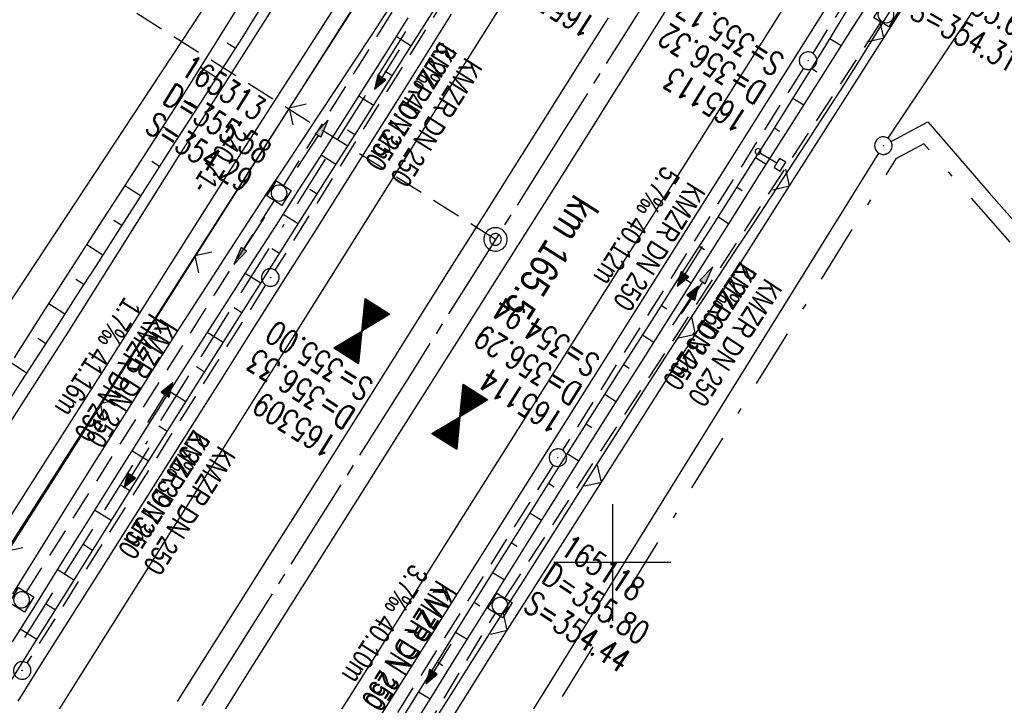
# Model space of a CAD drawing. Extents: x 509601 to 510326, y 459976 to 460916.
# Tile 23 of 39: x 509849 to 509934, y 460288 to 460346. Entities that reach past the tile are written whole.
import ezdxf

# ---------------------------------------------------------------- set-up
doc = ezdxf.new("R2010")
doc.units = 0
doc.header["$LTSCALE"] = 10
doc.header["$MEASUREMENT"] = 0
for name, pattern in [('ACAD_ISO16W100', [73, 15, -6.5, 15, -6.5, 15, -7, 1, -7]), ('ACHSE', [5.5, 4, -0.5, 0.5, -0.5]), ('AUSGEZOGEN', [0]), ('LT00', [0]), ('LT08', [0.42, 0.2, -0.1, 0.02, -0.1]), ('LT17', [0.15, 0.1, -0.05]), ('STRICHLINIE2', [0.375, 0.25, -0.125])]:
    doc.linetypes.add(name, pattern=pattern)
doc.layers.get('0').update_dxf_attribs({"linetype": 'LT00'})
for name, color, linetype in [('--EK_FBR', 1, 'LT00'), ('--EK_Halt-Pfeil', 4, 'LT00'), ('--EK_Haltung', 7, 'STRICHLINIE2'), ('--EK_Haltung-Text', 140, 'LT00'), ('--EK_Schacht-Text', 5, 'LT00'), ('--EK_ST-93-1', 30, 'LT17'), ('--EL_DFK_AB_L', 21, 'LT00'), ('--EL_DFK_AB_P', 7, 'LT00'), ('--EL_Halt-Pfeil', 4, 'LT00'), ('--EL_Haltung', 182, 'STRICHLINIE2'), ('--EL_Haltung-Text', 182, 'LT00'), ('-AX-093', 35, 'ACHSE'), ('-HTP-20O', 11, 'LT00'), ('-HTP-20W', 11, 'LT00'), ('-ST-93-1', 250, 'LT00'), ('-ST-93-5', 250, 'LT00'), ('ABSTAND', 8, 'LT00'), ('BAB-KABEL', 220, 'ACAD_ISO16W100'), ('DFK_AB_L', 21, 'LT00'), ('DFK_AB_P', 7, 'LT00'), ('DFK_KATASTER', 250, 'LT00'), ('GEMEINDEGRENZE', 3, 'LT08'), ('PFEIL', 140, 'AUSGEZOGEN'), ('V109_AFBR_BAB', 250, 'LT00'), ('V109_BOESCH', 250, 'LT00'), ('V109_BOSCHUNG', 250, 'LT00'), ('V109_GRABEN', 250, 'LT00'), ('V109_KA_MULD', 182, 'LT00'), ('V109_KA_PRUF', 182, 'LT00'), ('V109_LD_MARK', 250, 'LT00'), ('V109_RASTER', 250, 'LT00'), ('V109_SCHILD_K', 1, 'LT00'), ('V109_ZAUN', 40, 'LT00')]:
    doc.layers.add(name, color=color, linetype=linetype)
doc.styles.add('Arial Fett', font='txt', dxfattribs={"width": 0.8})
doc.styles.add('Haltungsbeschriftung', font='ARIAL.TTF', dxfattribs={"width": 0.75})
doc.styles.add('schachtbeschriftung', font='romans.shx', dxfattribs={"width": 0.75, "height": 2})
doc.styles.get("Standard").update_dxf_attribs({"font": 'ARIAL.TTF'})

# ---------------------------------------------------------------- blocks, each defined once
blk = doc.blocks.new('SYMB0003')
at = {"color": 0, "linetype": 'ByBlock'}
for p, q in [((-0.015712, 0), (0.010166, 0.012015)), ((0, -0.021257), (-0.015712, 0)), ((0.010166, 0.012015), (0, -0.021257))]:
    blk.add_line(p, q, dxfattribs=at)
for points in [[(-0.031395, 0.499013), (-0.093691, 0.491144), (-0.154509, 0.475528), (-0.21289, 0.452414), (-0.267913, 0.422164), (-0.318712, 0.385257), (-0.364484, 0.342274), (-0.404509, 0.293893), (-0.438154, 0.240877), (-0.464888, 0.184062), (-0.484292, 0.124345), (-0.496058, 0.062667), (-0.5, 0)], [(-0.5, 0), (-0.496058, -0.062667), (-0.484292, -0.124345), (-0.464888, -0.184062), (-0.438154, -0.240877), (-0.404509, -0.293893), (-0.364485, -0.342274), (-0.318712, -0.385257), (-0.267914, -0.422164), (-0.21289, -0.452414), (-0.154509, -0.475529), (-0.093691, -0.491144), (-0.031395, -0.499014), (0.031395, -0.499014)], [(0.5, 0), (0.496057, 0.062667), (0.484292, 0.124345), (0.464888, 0.184062), (0.438153, 0.240877), (0.404509, 0.293893), (0.364484, 0.342274), (0.318712, 0.385257), (0.267913, 0.422164), (0.21289, 0.452414), (0.154509, 0.475528), (0.093691, 0.491144), (0.031395, 0.499013), (-0.031395, 0.499013)], [(0.031395, -0.499014), (0.093691, -0.491144), (0.154509, -0.475529), (0.21289, -0.452414), (0.267914, -0.422164), (0.318712, -0.385257), (0.364485, -0.342274), (0.404509, -0.293893), (0.438154, -0.240877), (0.464889, -0.184062), (0.484292, -0.124345), (0.496058, -0.062667), (0.5, 0)]]:
    blk.add_lwpolyline(points, dxfattribs=at)
blk = doc.blocks.new('Pfreil3')
at = {"layer": 'PFEIL'}
blk.add_hatch(color=256, dxfattribs=at).paths.add_polyline_path([(-1.549, 0.273), (-1.549, -0.273), (0, 0)])
for p, q in [((-1.549, 0), (-4.831, 0)), ((-1.549, -0.273), (-1.549, 0.273)), ((-1.549, 0.273), (0, 0)), ((0, 0), (-1.549, -0.273))]:
    blk.add_line(p, q, dxfattribs=at)
blk = doc.blocks.new('SYMB1210')
at = {"color": 0, "linetype": 'ByBlock'}
blk.add_line((0.018815, -0.179014), (0.055623, -0.17119), dxfattribs=at)
for points in [[(-0.2, -0.2), (-0.2, 0.2), (0.2, 0.2), (0.2, -0.2), (-0.2, -0.2)], [(0.018815, 0.179014), (-0.018815, 0.179014), (-0.055623, 0.17119), (-0.09, 0.155885), (-0.120444, 0.133766), (-0.145623, 0.105801), (-0.164438, 0.073213), (-0.176067, 0.037424), (-0.18, 0)], [(-0.18, 0), (-0.176067, -0.037424), (-0.164438, -0.073213), (-0.145623, -0.105801), (-0.120444, -0.133766), (-0.09, -0.155885), (-0.055623, -0.17119), (-0.018815, -0.179014), (0.018815, -0.179014)], [(0.18, 0), (0.176067, 0.037424), (0.164438, 0.073213), (0.145623, 0.105801), (0.120444, 0.133766), (0.09, 0.155885), (0.055623, 0.17119), (0.018815, 0.179014)], [(0.055623, -0.17119), (0.09, -0.155885), (0.120444, -0.133766), (0.145623, -0.105801), (0.164438, -0.073213), (0.176067, -0.037424), (0.18, 0)]]:
    blk.add_lwpolyline(points, dxfattribs=at)
blk = doc.blocks.new('SYMB1263')
at = {"color": 0, "linetype": 'ByBlock'}
for p, q in [((0.014231, 0.098982), (-0.014231, 0.098982)), ((-0.014231, -0.098982), (0.014232, -0.098982))]:
    blk.add_line(p, q, dxfattribs=at)
for points in [[(0, 0.1), (0, 0.75), (0.18, 0.75), (0.18, 1), (-0.18, 1), (-0.18, 0.75), (0, 0.75)], [(-0.014231, 0.098982), (-0.041542, 0.090963), (-0.065486, 0.075575), (-0.084125, 0.054064), (-0.095949, 0.028173), (-0.1, 0)], [(-0.1, 0), (-0.095949, -0.028173), (-0.084125, -0.054064), (-0.065486, -0.075575), (-0.041541, -0.090963), (-0.014231, -0.098982)], [(0.1, 0), (0.095949, 0.028173), (0.084125, 0.054064), (0.065486, 0.075575), (0.041541, 0.090963), (0.014231, 0.098982)], [(0.014232, -0.098982), (0.041542, -0.090963), (0.065486, -0.075575), (0.084125, -0.054064), (0.095949, -0.028173), (0.1, 0)]]:
    blk.add_lwpolyline(points, dxfattribs=at)
blk = doc.blocks.new('SYMB0024')
at = {"color": 0, "linetype": 'ByBlock'}
for p, q in [((-0.5, 0.5), (0, 0)), ((0, 0), (0.5, 0.5))]:
    blk.add_line(p, q, dxfattribs=at)
blk = doc.blocks.new('SYMB0070')
at = {"color": 0, "linetype": 'ByBlock'}
for p, q in [((-0.5, 0), (0.2, 0)), ((0.5, 0), (0.2, 0.1)), ((0.2, 0.1), (0.2, 0)), ((0.468, 0), (0.21, 0.086)), ((0.21, 0.086), (0.21, -0.086)), ((0.21, -0.086), (0.468, 0)), ((0.22, -0.072), (0.437, 0)), ((0.23, -0.058), (0.405, 0)), ((0.24, -0.045), (0.374, 0)), ((0.342, 0), (0.25, 0.031)), ((0.25, 0.031), (0.25, -0.031)), ((0.25, -0.031), (0.342, 0)), ((0.26, -0.017), (0.31, 0)), ((0.27, -0.003), (0.279, 0))]:
    blk.add_line(p, q, dxfattribs=at)
for points in [[(0.2, 0), (0.2, -0.1), (0.5, 0)], [(0.437, 0), (0.22, 0.072), (0.22, -0.072)], [(0.405, 0), (0.23, 0.058), (0.23, -0.058)], [(0.374, 0), (0.24, 0.045), (0.24, -0.045)], [(0.31, 0), (0.26, 0.017), (0.26, -0.017)], [(0.279, 0), (0.27, 0.003), (0.27, -0.003)]]:
    blk.add_lwpolyline(points, dxfattribs=at)
blk = doc.blocks.new('SYMB2')
at = {"color": 0, "linetype": 'ByBlock', "flags": 128}
for points in [[(-0.031395, 0.499013), (-0.093691, 0.491144), (-0.154509, 0.475528), (-0.21289, 0.452414), (-0.267913, 0.422164), (-0.318712, 0.385257), (-0.364484, 0.342274), (-0.404509, 0.293893), (-0.438154, 0.240877), (-0.464888, 0.184062), (-0.484292, 0.124345), (-0.496058, 0.062667), (-0.5, 0)], [(0.5, 0), (0.496057, 0.062667), (0.484292, 0.124345), (0.464888, 0.184062), (0.438153, 0.240877), (0.404509, 0.293893), (0.364484, 0.342274), (0.318712, 0.385257), (0.267913, 0.422164), (0.21289, 0.452414), (0.154509, 0.475528), (0.093691, 0.491144), (0.031395, 0.499013), (-0.031395, 0.499013)], [(-0.5, 0), (-0.496058, -0.062667), (-0.484292, -0.124345), (-0.464888, -0.184062), (-0.438154, -0.240877), (-0.404509, -0.293893), (-0.364485, -0.342274), (-0.318712, -0.385257), (-0.267914, -0.422164), (-0.21289, -0.452414), (-0.154509, -0.475529), (-0.093691, -0.491144), (-0.031395, -0.499014), (0.031395, -0.499014)], [(0.031395, -0.499014), (0.093691, -0.491144), (0.154509, -0.475529), (0.21289, -0.452414), (0.267914, -0.422164), (0.318712, -0.385257), (0.364485, -0.342274), (0.404509, -0.293893), (0.438154, -0.240877), (0.464889, -0.184062), (0.484292, -0.124345), (0.496058, -0.062667), (0.5, 0)]]:
    blk.add_lwpolyline(points, dxfattribs=at)
blk = doc.blocks.new('SYMB72')
at = {"color": 0, "linetype": 'ByBlock'}
for p, q in [((-0.5, -0.25), (-0.5, 0.25)), ((-0.5, 0.25), (0, 0)), ((-0.5, -0.25), (-0.5, 0.25)), ((-0.48, -0.24), (-0.48, 0.24)), ((-0.46, -0.23), (-0.46, 0.23)), ((-0.44, -0.22), (-0.44, 0.22)), ((-0.42, -0.21), (-0.42, 0.21)), ((-0.4, -0.2), (-0.4, 0.2)), ((-0.38, -0.19), (-0.38, 0.19)), ((-0.36, -0.18), (-0.36, 0.18)), ((-0.34, -0.17), (-0.34, 0.17)), ((0.34, -0.17), (0.34, 0.17)), ((0.36, -0.18), (0.36, 0.18)), ((0.38, -0.19), (0.38, 0.19)), ((0.4, -0.2), (0.4, 0.2)), ((0.42, -0.21), (0.42, 0.21)), ((0.44, -0.22), (0.44, 0.22)), ((0.46, -0.23), (0.46, 0.23)), ((0.48, -0.24), (0.48, 0.24)), ((0.5, -0.25), (0.5, 0.25)), ((0, 0), (-0.5, -0.25)), ((-0.32, -0.16), (-0.32, 0.16)), ((-0.3, -0.15), (-0.3, 0.15)), ((-0.28, -0.14), (-0.28, 0.14)), ((-0.26, -0.13), (-0.26, 0.13)), ((-0.24, -0.12), (-0.24, 0.12)), ((-0.22, -0.11), (-0.22, 0.11)), ((-0.2, -0.1), (-0.2, 0.1)), ((-0.18, -0.09), (-0.18, 0.09)), ((-0.16, -0.08), (-0.16, 0.08)), ((-0.14, -0.07), (-0.14, 0.07)), ((-0.12, -0.06), (-0.12, 0.06)), ((-0.1, -0.05), (-0.1, 0.05)), ((-0.08, -0.04), (-0.08, 0.04)), ((-0.06, -0.03), (-0.06, 0.03)), ((-0.04, -0.02), (-0.04, 0.02)), ((-0.02, -0.01), (-0.02, 0.01)), ((0.02, -0.01), (0.02, 0.01)), ((0.04, -0.02), (0.04, 0.02)), ((0.06, -0.03), (0.06, 0.03)), ((0.08, -0.04), (0.08, 0.04)), ((0.1, -0.05), (0.1, 0.05)), ((0.12, -0.06), (0.12, 0.06)), ((0.14, -0.07), (0.14, 0.07)), ((0.16, -0.08), (0.16, 0.08)), ((0.18, -0.09), (0.18, 0.09)), ((0.2, -0.1), (0.2, 0.1)), ((0.22, -0.11), (0.22, 0.11)), ((0.24, -0.12), (0.24, 0.12)), ((0.26, -0.13), (0.26, 0.13)), ((0.28, -0.14), (0.28, 0.14)), ((0.3, -0.15), (0.3, 0.15)), ((0.32, -0.16), (0.32, 0.16))]:
    blk.add_line(p, q, dxfattribs=at)
at = {"color": 0, "linetype": 'ByBlock', "flags": 128}
blk.add_lwpolyline([(0, 0), (0.5, 0.25), (0.5, -0.25), (0, 0)], dxfattribs=at)

msp = doc.modelspace()

# ---------------------------------------------------------------- linework, layer by layer
at = {"layer": '--EK_FBR'}
for points in [[(510011.406, 460496.817), (509999.987, 460478.335), (509987.449, 460458.133), (509974.348, 460436.995), (509961.896, 460416.971), (509949.502, 460397.266), (509940.586, 460382.971), (509927.682, 460362.435), (509915.231, 460342.591), (509902.115, 460321.764), (509888.368, 460299.901), (509875.534, 460279.551), (509863.421, 460260.35), (509850.935, 460240.657), (509838.386, 460220.89)], [(509802.982, 460233.464), (509804.383, 460235.471), (509805.769, 460237.488), (509807.14, 460239.515), (509808.5, 460241.551), (509809.849, 460243.593), (509811.191, 460245.64), (509812.526, 460247.691), (509813.857, 460249.745), (509824.298, 460265.879), (509835.193, 460283.002), (509846.347, 460300.532), (509857.091, 460317.355), (509866.688, 460332.533), (509878.948, 460351.669), (509882.831, 460357.755), (509899.892, 460384.592), (509910.982, 460401.871), (509922.248, 460419.533), (509932.706, 460435.818), (509944.754, 460454.696), (509955.283, 460471.527), (509966.191, 460488.451)], [(509907.17, 460404.143), (509896.158, 460386.876), (509883.77, 460367.496), (509879.123, 460360.183), (509875.076, 460353.884), (509862.898, 460334.735), (509853.463, 460319.73), (509842.503, 460302.713), (509831.384, 460285.243), (509820.723, 460268.567), (509810.15, 460251.93), (509808.853, 460249.914), (509807.535, 460247.912), (509806.2, 460245.922), (509804.85, 460243.942), (509803.488, 460241.969), (509802.117, 460240.002), (509800.74, 460238.039), (509799.36, 460236.078), (509798.28, 460234.546), (509797.198, 460233.016)], [(509886.204, 460346.877), (509884.068, 460343.463), (509881.931, 460340.05), (509879.791, 460336.639), (509877.144, 460332.43), (509874.492, 460328.225), (509871.836, 460324.021), (509869.178, 460319.82), (509866.517, 460315.62), (509863.891, 460311.477), (509861.266, 460307.334), (509858.642, 460303.19), (509856.02, 460299.044), (509853.403, 460294.896), (509851.281, 460291.526), (509849.162, 460288.155)]]:
    msp.add_lwpolyline(points, dxfattribs=at)
at = {"layer": '--EK_FBR', "color": 2}
for points in [[(509905.634, 460348.921), (509902.998, 460344.722), (509900.362, 460340.523), (509897.724, 460336.325), (509895.085, 460332.128), (509892.443, 460327.933), (509889.737, 460323.645), (509887.028, 460319.359), (509884.318, 460315.074), (509881.607, 460310.789), (509878.897, 460306.504), (509875.676, 460301.406), (509872.458, 460296.306), (509869.241, 460291.205), (509866.024, 460286.105)], [(509899.636, 460346.568), (509897.028, 460342.427), (509894.418, 460338.287), (509891.808, 460334.147), (509889.199, 460330.007), (509886.486, 460325.699), (509883.775, 460321.39), (509881.064, 460317.081), (509878.351, 460312.773), (509875.637, 460308.466), (509873.066, 460304.393), (509870.494, 460300.322), (509867.922, 460296.25), (509865.351, 460292.178), (509862.782, 460288.104)]]:
    msp.add_lwpolyline(points, dxfattribs=at)
at = {"layer": '--EK_Haltung'}
for p, q in [((509871.896, 460332.217), (509897.879, 460373.704)), ((509932.332, 460367.765), (509917.134, 460343.536)), ((509891.981, 460358.235), (509871.151, 460324.996)), ((509890.798, 460296.948), (509922.991, 460346.203)), ((509916.335, 460342.267), (509895.745, 460309.597)), ((509849.886, 460297.44), (509871.097, 460330.947)), ((509870.352, 460323.727), (509849.938, 460291.405)), ((509894.945, 460308.328), (509874.369, 460275.673)), ((509856.62, 460240.209), (509890.001, 460295.677))]:
    msp.add_line(p, q, dxfattribs=at)
at = {"layer": '--EK_ST-93-1', "ltscale": 2.5}
msp.add_line((509890.01, 460327.621), (509856.16, 460348.936), dxfattribs=at)
at = {"layer": '--EL_DFK_AB_L'}
for p, q in [((509932.938, 460434.207), (509804.672, 460232.293)), ((509923.597, 460336.263), (509965.064, 460398.406)), ((509852.816, 460222.327), (509922.785, 460335.003))]:
    msp.add_line(p, q, dxfattribs=at)
at = {"layer": '--EL_Haltung'}
for p, q in [((509871.896, 460332.217), (509897.879, 460373.704)), ((509932.332, 460367.765), (509917.134, 460343.536)), ((509891.981, 460358.235), (509871.151, 460324.996)), ((509890.798, 460296.948), (509922.991, 460346.203)), ((509916.335, 460342.267), (509895.745, 460309.597)), ((509849.886, 460297.44), (509871.097, 460330.947)), ((509870.352, 460323.727), (509849.938, 460291.405)), ((509894.945, 460308.328), (509874.369, 460275.673)), ((509856.62, 460240.209), (509890.001, 460295.677))]:
    msp.add_line(p, q, dxfattribs=at)
at = {"layer": '-AX-093', "ltscale": 0.2}
msp.add_lwpolyline([(509989.923, 460487.425), (509976.585, 460465.943), (509963.225, 460444.475), (509949.842, 460423.021), (509936.44, 460401.58), (509923.018, 460380.151), (509909.577, 460358.733), (509896.119, 460337.326), (509882.646, 460315.93), (509869.157, 460294.542), (509855.655, 460273.164), (509842.14, 460251.793), (509828.613, 460230.43), (509815.077, 460209.073), (509801.53, 460187.722), (509787.976, 460166.376), (509774.415, 460145.035), (509760.847, 460123.697), (509747.275, 460102.363), (509733.7, 460081.031), (509717.067, 460054.904)], dxfattribs=at)
at = {"layer": 'BAB-KABEL', "ltscale": 0.03, "flags": 128}
msp.add_lwpolyline([(510190.691, 460849.487), (510190.018, 460847.767), (510183.495, 460836.65), (510180.008, 460830.874), (510176.148, 460823.975), (510174.496, 460821.683), (510167.06, 460811.484), (510163.849, 460807.726), (510158.702, 460798.437), (510145.591, 460775.749), (510145.515, 460775.622), (510139.551, 460766.251), (510127.889, 460745.686), (510116.48, 460725.504), (510103.19, 460703.693), (510088.771, 460679.997), (510076.363, 460660.183), (510061.574, 460635.848), (510045.285, 460608.895), (510034.008, 460589.702), (510024.1, 460573.649), (510002.668, 460537.932), (509987.301, 460513.096), (509974.333, 460492.261), (509961.21, 460471.994), (509950.27, 460455.503), (509943.57, 460445.898), (509931.328, 460428.697), (509923.89, 460415.128), (509914.561, 460398.501), (509908.297, 460386.712), (509894.891, 460365.429), (509878.847, 460339.881), (509861.197, 460311.883), (509843.864, 460284.23), (509828.701, 460259.544), (509819.089, 460252.85), (509809.313, 460236.334), (509794.746, 460212.757), (509792.125, 460209.119), (509771.59, 460183.683), (509747.182, 460153.37), (509734.689, 460137.244), (509730.907, 460132.09), (509733.129, 460114.536), (509731.409, 460108.008), (509724.523, 460095.604), (509711.28, 460076.685), (509702.947, 460063.479)], dxfattribs=at)
at = {"layer": 'DFK_AB_L'}
for p, q in [((509932.938, 460434.207), (509804.672, 460232.293)), ((509923.597, 460336.263), (509965.064, 460398.406)), ((509852.816, 460222.327), (509922.785, 460335.003))]:
    msp.add_line(p, q, dxfattribs=at)
at = {"layer": 'DFK_KATASTER'}
for p, q in [((509809.953, 460263.846), (509873.91, 460360.829)), ((509923.843, 460335.991), (509926.99, 460337.66)), ((509926.99, 460337.66), (509932.22, 460331.61)), ((509932.22, 460331.61), (509954.7, 460306.04))]:
    msp.add_line(p, q, dxfattribs=at)
at = {"layer": 'GEMEINDEGRENZE', "ltscale": 2.5, "flags": 128}
msp.add_lwpolyline([(510083.199, 460366.516), (510084.552, 460407.24), (510070.103, 460416.148), (510053.224, 460414.501), (510045.751, 460363.547), (510043.242, 460334.007), (510040.272, 460311.624), (510036.261, 460289.827), (509999.14, 460276.165), (509957.387, 460262.021), (509953.253, 460305.415), (509926.644, 460335.779), (509924.241, 460334.504), (509854.828, 460222.723), (509804.897, 460233.062), (509793.735, 460241.309), (509777.789, 460222.56), (509761.222, 460206.132), (509751.6, 460198.75), (509740.252, 460200.73), (509714.233, 460213.645), (509694.773, 460218.554), (509672.896, 460208.444), (509658.068, 460219.38)], dxfattribs=at)
at = {"layer": 'V109_AFBR_BAB'}
for points in [[(510011.406, 460496.817), (509999.987, 460478.335), (509987.449, 460458.133), (509974.348, 460436.995), (509961.896, 460416.971), (509949.502, 460397.266), (509940.586, 460382.971), (509927.682, 460362.435), (509915.231, 460342.591), (509902.115, 460321.764), (509888.368, 460299.901), (509875.534, 460279.551), (509863.421, 460260.35), (509850.935, 460240.657), (509838.386, 460220.89)], [(509802.982, 460233.464), (509804.383, 460235.471), (509805.769, 460237.488), (509807.14, 460239.515), (509808.5, 460241.551), (509809.849, 460243.593), (509811.191, 460245.64), (509812.526, 460247.691), (509813.857, 460249.745), (509824.298, 460265.879), (509835.193, 460283.002), (509846.347, 460300.532), (509857.091, 460317.355), (509866.688, 460332.533), (509878.948, 460351.669), (509882.831, 460357.755), (509899.892, 460384.592), (509910.982, 460401.871), (509922.248, 460419.533), (509932.706, 460435.818), (509944.754, 460454.696), (509955.283, 460471.527), (509966.191, 460488.451)], [(509907.17, 460404.143), (509896.158, 460386.876), (509883.77, 460367.496), (509879.123, 460360.183), (509875.076, 460353.884), (509862.898, 460334.735), (509853.463, 460319.73), (509842.503, 460302.713), (509831.384, 460285.243), (509820.723, 460268.567), (509810.15, 460251.93), (509808.853, 460249.914), (509807.535, 460247.912), (509806.2, 460245.922), (509804.85, 460243.942), (509803.488, 460241.969), (509802.117, 460240.002), (509800.74, 460238.039), (509799.36, 460236.078), (509798.28, 460234.546), (509797.198, 460233.016)], [(509886.204, 460346.877), (509884.068, 460343.463), (509881.931, 460340.05), (509879.791, 460336.639), (509877.144, 460332.43), (509874.492, 460328.225), (509871.836, 460324.021), (509869.178, 460319.82), (509866.517, 460315.62), (509863.891, 460311.477), (509861.266, 460307.334), (509858.642, 460303.19), (509856.02, 460299.044), (509853.403, 460294.896), (509851.281, 460291.526), (509849.162, 460288.155)]]:
    msp.add_lwpolyline(points, dxfattribs=at)
at = {"layer": 'V109_AFBR_BAB', "color": 0}
for points in [[(509905.634, 460348.921), (509902.998, 460344.722), (509900.362, 460340.523), (509897.724, 460336.325), (509895.085, 460332.128), (509892.443, 460327.933), (509889.737, 460323.645), (509887.028, 460319.359), (509884.318, 460315.074), (509881.607, 460310.789), (509878.897, 460306.504), (509875.676, 460301.406), (509872.458, 460296.306), (509869.241, 460291.205), (509866.024, 460286.105)], [(509899.636, 460346.568), (509897.028, 460342.427), (509894.418, 460338.287), (509891.808, 460334.147), (509889.199, 460330.007), (509886.486, 460325.699), (509883.775, 460321.39), (509881.064, 460317.081), (509878.351, 460312.773), (509875.637, 460308.466), (509873.066, 460304.393), (509870.494, 460300.322), (509867.922, 460296.25), (509865.351, 460292.178), (509862.782, 460288.104)]]:
    msp.add_lwpolyline(points, dxfattribs=at)
at = {"layer": 'V109_BOESCH'}
for points in [[(509876.155, 460358.215), (509875.395, 460356.842), (509874.633, 460355.471), (509873.865, 460354.103), (509873.09, 460352.739), (509872.305, 460351.382), (509871.328, 460349.732), (509870.335, 460348.093), (509869.328, 460346.461), (509868.31, 460344.836), (509867.283, 460343.217), (509866.25, 460341.601), (509865.213, 460339.988), (509864.175, 460338.375), (509862.509, 460335.782), (509860.846, 460333.187), (509859.184, 460330.592), (509857.522, 460327.997), (509855.858, 460325.404), (509854.19, 460322.813), (509852.604, 460320.358), (509851.016, 460317.905), (509849.426, 460315.452), (509847.837, 460313)], [(509848.868, 460317.49), (509850.045, 460319.351), (509851.224, 460321.211), (509852.408, 460323.068), (509853.741, 460325.141), (509855.082, 460327.212), (509856.428, 460329.282), (509857.775, 460331.352), (509859.122, 460333.423), (509860.463, 460335.498), (509861.798, 460337.577), (509863.329, 460339.987), (509864.848, 460342.403), (509866.359, 460344.824), (509867.862, 460347.249), (509869.361, 460349.677), (509870.858, 460352.106), (509871.796, 460353.428), (509872.797, 460354.703), (509873.859, 460355.928), (509874.979, 460357.099), (509876.155, 460358.215)], [(509848.023, 460288.998), (509850.867, 460293.55), (509853.713, 460298.101), (509856.561, 460302.65), (509859.413, 460307.198), (509862.269, 460311.743), (509865.13, 460316.284), (509867.749, 460320.429), (509870.372, 460324.572), (509872.998, 460328.713), (509875.625, 460332.854), (509878.252, 460336.994), (509880.878, 460341.136), (509883.5, 460345.279), (509886.119, 460349.424)], [(509920.861, 460348.526), (509919.54, 460346.356), (509918.215, 460344.189), (509916.883, 460342.025), (509915.247, 460339.39), (509913.599, 460336.763), (509911.943, 460334.14), (509910.281, 460331.522), (509908.613, 460328.907), (509906.942, 460326.294), (509905.27, 460323.682), (509903.599, 460321.069), (509900.841, 460316.744), (509898.092, 460312.414), (509895.353, 460308.078), (509892.624, 460303.735), (509889.908, 460299.385), (509888.309, 460296.811), (509886.712, 460294.235), (509885.115, 460291.659), (509883.517, 460289.085), (509881.915, 460286.512)], [(509882.504, 460346.575), (509880.648, 460343.599), (509878.778, 460340.631), (509876.899, 460337.669), (509875.012, 460334.713), (509873.119, 460331.76), (509871.222, 460328.81), (509869.324, 460325.861), (509867.426, 460322.911), (509865.532, 460319.96), (509863.643, 460317.005), (509861.488, 460313.617), (509859.342, 460310.224), (509857.202, 460306.826), (509855.067, 460303.425), (509852.935, 460300.023), (509850.806, 460296.618), (509848.676, 460293.214)]]:
    msp.add_lwpolyline(points, dxfattribs=at)
at = {"layer": 'V109_BOSCHUNG'}
for p, q in [((509882.787, 460344.151), (509881.512, 460344.957)), ((509918.594, 460344.807), (509919.58, 460344.202)), ((509867.758, 460343.964), (509867.065, 460344.405)), ((509866.141, 460341.431), (509864.787, 460342.305)), ((509917.023, 460342.251), (509917.498, 460341.96)), ((509881.182, 460341.617), (509880.551, 460342.015)), ((509879.576, 460339.083), (509878.321, 460339.876)), ((509915.443, 460339.705), (509916.364, 460339.132)), ((509864.515, 460338.904), (509863.853, 460339.337)), ((509862.896, 460336.384), (509861.579, 460337.235)), ((509913.853, 460337.166), (509914.305, 460336.88)), ((509877.97, 460336.549), (509877.342, 460336.946)), ((509876.362, 460334.016), (509875.1, 460334.814)), ((509912.254, 460334.631), (509913.152, 460334.057)), ((509861.279, 460333.863), (509860.616, 460334.285)), ((509859.664, 460331.341), (509858.318, 460332.187)), ((509910.647, 460332.098), (509911.098, 460331.81)), ((509874.755, 460331.483), (509874.118, 460331.885)), ((509873.148, 460328.95), (509871.859, 460329.764)), ((509909.035, 460329.568), (509909.945, 460328.985)), ((509858.043, 460328.81), (509857.364, 460329.243)), ((509856.421, 460326.281), (509855.052, 460327.165)), ((509907.419, 460327.04), (509907.881, 460326.745)), ((509871.541, 460326.416), (509870.888, 460326.829)), ((509869.935, 460323.882), (509868.609, 460324.72)), ((509905.802, 460324.513), (509906.74, 460323.913)), ((509854.796, 460323.754), (509854.11, 460324.202)), ((509853.17, 460321.233), (509851.806, 460322.125)), ((509904.185, 460321.986), (509904.662, 460321.681)), ((509868.33, 460321.348), (509867.657, 460321.773)), ((509866.727, 460318.812), (509865.359, 460319.676)), ((509902.57, 460319.458), (509903.536, 460318.84)), ((509851.54, 460318.714), (509850.868, 460319.153)), ((509849.908, 460316.196), (509848.594, 460317.056)), ((509900.958, 460316.928), (509901.446, 460316.616)), ((509865.125, 460316.276), (509864.431, 460316.714)), ((509863.525, 460313.738), (509862.119, 460314.626)), ((509899.349, 460314.396), (509900.331, 460313.767)), ((509861.927, 460311.199), (509861.216, 460311.648)), ((509897.743, 460311.862), (509898.236, 460311.546)), ((509860.33, 460308.659), (509858.918, 460309.551)), ((509896.14, 460309.326), (509897.13, 460308.693)), ((509858.735, 460306.118), (509858.011, 460306.576)), ((509894.541, 460306.788), (509895.036, 460306.471)), ((509857.142, 460303.577), (509855.724, 460304.472)), ((509892.943, 460304.244), (509893.937, 460303.617)), ((509855.549, 460301.034), (509854.815, 460301.498)), ((509891.35, 460301.698), (509891.847, 460301.389)), ((509853.958, 460298.491), (509852.538, 460299.388)), ((509889.761, 460299.149), (509890.755, 460298.54)), ((509852.367, 460295.948), (509851.625, 460296.416)), ((509888.178, 460296.601), (509888.672, 460296.298)), ((509850.776, 460293.404), (509849.356, 460294.301)), ((509886.597, 460294.051), (509887.579, 460293.449)), ((509885.017, 460291.501), (509885.505, 460291.202)), ((509883.434, 460288.952), (509884.408, 460288.355))]:
    msp.add_line(p, q, dxfattribs=at)
at = {"layer": 'V109_GRABEN'}
for points in [[(509934.027, 460366.65), (509932.126, 460363.746), (509930.234, 460360.835), (509928.157, 460357.621), (509926.088, 460354.403), (509924.024, 460351.181), (509921.967, 460347.955), (509919.913, 460344.726), (509917.863, 460341.496), (509915.213, 460337.315), (509912.566, 460333.131), (509909.921, 460328.947), (509907.277, 460324.762), (509904.633, 460320.577), (509902.344, 460316.954), (509900.055, 460313.33), (509897.768, 460309.705), (509895.484, 460306.078), (509893.203, 460302.449), (509890.928, 460298.817), (509888.791, 460295.394), (509886.657, 460291.969), (509884.525, 460288.543), (509882.394, 460285.117)], [(509880.912, 460347.411), (509879.428, 460345.135), (509877.936, 460342.864), (509876.438, 460340.597), (509874.937, 460338.333), (509873.434, 460336.069), (509871.933, 460333.804), (509870.436, 460331.537), (509867.969, 460327.77), (509865.519, 460323.993), (509863.084, 460320.205), (509860.663, 460316.409), (509858.255, 460312.606), (509855.858, 460308.795), (509853.469, 460304.979), (509851.089, 460301.158), (509848.714, 460297.333)], [(509923.686, 460347.054), (509922.327, 460344.873), (509920.961, 460342.697), (509919.585, 460340.527), (509918.093, 460338.203), (509916.589, 460335.886), (509915.076, 460333.576), (509913.556, 460331.27), (509912.032, 460328.966), (509910.507, 460326.663), (509908.982, 460324.359), (509907.462, 460322.053), (509905.949, 460319.743), (509904.204, 460317.056), (509902.469, 460314.362), (509900.743, 460311.663), (509899.023, 460308.96), (509897.308, 460306.254), (509895.594, 460303.546), (509893.88, 460300.839), (509892.165, 460298.132), (509890.718, 460295.855), (509889.271, 460293.578), (509887.825, 460291.3), (509886.384, 460289.02), (509884.948, 460286.736)]]:
    msp.add_lwpolyline(points, dxfattribs=at)
at = {"layer": 'V109_LD_MARK'}
for points in [[(509840.46, 460229.88), (509851.251, 460246.936), (509862.036, 460263.996), (509872.815, 460281.06), (509880.049, 460292.519), (509887.28, 460303.98), (509894.508, 460315.444), (509901.732, 460326.909), (509908.951, 460338.378), (509916.165, 460349.85), (509923.374, 460361.325), (509930.577, 460372.804), (509937.773, 460384.287), (509946.725, 460398.593), (509955.666, 460412.906), (509964.597, 460427.225), (509973.518, 460441.551), (509982.43, 460455.882), (509991.332, 460470.22), (510000.224, 460484.563), (510009.108, 460498.911)], [(509979.041, 460489.334), (509972.996, 460479.615), (509966.947, 460469.898), (509960.894, 460460.183), (509954.838, 460450.471), (509944.958, 460434.639), (509935.071, 460418.812), (509925.177, 460402.989), (509915.276, 460387.17), (509905.369, 460371.355), (509895.456, 460355.544), (509882.683, 460335.192), (509869.901, 460314.846), (509857.108, 460294.506), (509844.304, 460274.174), (509831.489, 460253.847), (509818.663, 460233.528)]]:
    msp.add_lwpolyline(points, dxfattribs=at)
at = {"layer": 'V109_RASTER'}
for p, q in [((509900, 460305), (509900, 460295)), ((509905.001, 460300), (509895.001, 460300))]:
    msp.add_line(p, q, dxfattribs=at)
at = {"layer": 'V109_ZAUN'}
for p, q in [((509923.211, 460344.847), (509931.26, 460357.504)), ((509915.162, 460332.189), (509923.211, 460344.847)), ((509872.366, 460338.853), (509864.287, 460326.215)), ((509907.113, 460319.532), (509915.162, 460332.189)), ((509864.287, 460326.215), (509856.208, 460313.576)), ((509899.064, 460306.874), (509907.113, 460319.532)), ((509856.208, 460313.576), (509848.13, 460300.937)), ((509883.033, 460281.516), (509891.019, 460294.214))]:
    msp.add_line(p, q, dxfattribs=at)
for points in [[(509880.444, 460351.492), (509880.199, 460351.108), (509872.366, 460338.853)], [(509891.019, 460294.214), (509891.471, 460294.933), (509899.064, 460306.874)]]:
    msp.add_lwpolyline(points, dxfattribs=at)

# ---------------------------------------------------------------- block references
at = {"layer": '--EK_Halt-Pfeil', "yscale": 4, "zscale": 4}
for p, xscale, rotation in [((509880.719, 460342.147), 4.000000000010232, 237.9260200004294), ((509906.624, 460325.314), 4.0000000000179, 237.7789499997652), ((509906.274, 460321.963), 3.999999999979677, 56.83244999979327), ((509861.336, 460313.659), 3.999999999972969, 57.66477999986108), ((509859.3, 460308.1), 4.000000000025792, 237.7242300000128), ((509885.121, 460291.333), 4.000000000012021, 237.7836699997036)]:
    msp.add_blockref('SYMB0070', p, dxfattribs=dict(at, xscale=xscale, rotation=rotation))
at = {"layer": '--EL_DFK_AB_P', "xscale": 1.500000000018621, "yscale": 1.5, "zscale": 1.5, "rotation": 264.7377099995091}
msp.add_blockref('SYMB0003', (509923.18, 460335.64), dxfattribs=at)
at = {"layer": '--EL_Halt-Pfeil', "yscale": 4, "zscale": 4}
for p, xscale, rotation in [((509880.719, 460342.147), 4.000000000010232, 237.9260200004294), ((509906.624, 460325.314), 4.0000000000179, 237.7789499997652), ((509906.274, 460321.963), 3.999999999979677, 56.83244999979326), ((509861.336, 460313.659), 3.999999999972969, 57.66477999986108), ((509859.3, 460308.1), 4.000000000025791, 237.7242300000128), ((509885.121, 460291.333), 4.000000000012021, 237.7836699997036)]:
    msp.add_blockref('SYMB0070', p, dxfattribs=dict(at, xscale=xscale, rotation=rotation))
at = {"layer": '-HTP-20O', "xscale": 5.00000000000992, "yscale": 5, "zscale": 5, "rotation": 237.7796939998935}
msp.add_blockref('SYMB72', (509886.964, 460312.466), dxfattribs=at)
at = {"layer": '-HTP-20W', "xscale": 5.000000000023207, "yscale": 5, "zscale": 5, "rotation": 237.7824169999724}
msp.add_blockref('SYMB72', (509878.576, 460319.788), dxfattribs=at)
at = {"layer": '-ST-93-1', "rotation": 274.1956499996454}
msp.add_blockref('SYMB2', (509890.01, 460327.621), dxfattribs=at)
at = {"layer": '-ST-93-5', "xscale": 1.999999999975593, "yscale": 2, "zscale": 2, "rotation": 274.1956499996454}
msp.add_blockref('SYMB2', (509890.01, 460327.621), dxfattribs=at)
at = {"layer": 'DFK_AB_P', "xscale": 1.500000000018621, "yscale": 1.5, "zscale": 1.5, "rotation": 264.7377099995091}
msp.add_blockref('SYMB0003', (509923.18, 460335.64), dxfattribs=at)
at = {"layer": 'PFEIL', "rotation": 57.05306128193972}
msp.add_blockref('Pfreil3', (509875.673, 460337.812), dxfattribs=at)
at = {"layer": 'PFEIL', "xscale": -1}
for p, rotation in [((509867.629, 460325.476), 56.7857014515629), ((509908.582, 460325.263), 236.0358049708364)]:
    msp.add_blockref('Pfreil3', p, dxfattribs=dict(at, rotation=rotation))
at = {"layer": 'V109_KA_MULD', "yscale": 3.799999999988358, "zscale": 3.8}
for p, xscale, rotation in [((509923.401, 460346.831), 3.800000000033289, 238.7303999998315), ((509871.498, 460331.581), 3.800000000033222, 237.169357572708), ((509849.485, 460296.806), 3.800000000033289, 238.7303999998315), ((509890.388, 460296.32), 3.800000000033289, 238.7303999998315)]:
    msp.add_blockref('SYMB1210', p, dxfattribs=dict(at, xscale=xscale, rotation=rotation))
at = {"layer": 'V109_KA_PRUF', "xscale": 1.500000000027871, "yscale": 1.5, "zscale": 1.5, "rotation": 238.730399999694}
for p in [(509916.735, 460342.901), (509870.753, 460324.361), (509895.345, 460308.963), (509849.537, 460290.771)]:
    msp.add_blockref('SYMB0003', p, dxfattribs=at)
at = {"layer": 'V109_SCHILD_K', "xscale": 2.500000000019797, "yscale": 2.5, "zscale": 2.5, "rotation": 238.7303999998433}
msp.add_blockref('SYMB1263', (509912.459, 460335.136), dxfattribs=at)
at = {"layer": 'V109_ZAUN', "yscale": 2.099999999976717, "zscale": 2.1}
for p, xscale, rotation in [((509923.211, 460344.847), 2.099999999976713, 57.54835000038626), ((509872.366, 460338.853), 2.099999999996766, 237.4119200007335), ((509915.162, 460332.189), 2.099999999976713, 57.54835000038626), ((509864.287, 460326.215), 2.099999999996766, 237.4119200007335), ((509907.113, 460319.532), 2.099999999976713, 57.54835000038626), ((509856.208, 460313.576), 2.099999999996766, 237.4119200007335), ((509899.064, 460306.874), 2.099999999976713, 57.54835000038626), ((509848.13, 460300.937), 2.099999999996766, 237.4119200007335), ((509891.019, 460294.214), 2.099999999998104, 57.83512000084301)]:
    msp.add_blockref('SYMB0024', p, dxfattribs=dict(at, xscale=xscale, rotation=rotation))

# ---------------------------------------------------------------- texts
at = {"layer": '--EK_Haltung-Text', "style": 'Haltungsbeschriftung', "width": 0.75}
for s, rotation, p in [('3.2‰ 40.73m', -122.07398, (509885.276, 460344.64)), ('KMZR DN 250', -122.07398, (509887.446, 460343.28)), ('5.7‰ 40.12m', -122.22105, (509904.352, 460334.009)), ('KMZR DN 250', -122.22105, (509906.518, 460332.644)), ('2.2‰ 60.34m', -123.16753, (509910.942, 460325.802)), ('KMZR DN 250', -123.16753, (509913.085, 460324.401)), ('1.7‰ 41.16m', -122.33522, (509858.3, 460322.8)), ('KMZR DN 250', -122.33522, (509860.463, 460321.431)), ('2.3‰ 39.73m', -122.27577, (509864.189, 460311.452)), ('KMZR DN 250', -122.27577, (509866.354, 460310.085)), ('3.7‰ 40.10m', -122.21633, (509882.831, 460299.981)), ('KMZR DN 250', -122.21633, (509884.997, 460298.616))]:
    msp.add_text(s, height=1.8, rotation=rotation, dxfattribs=at).set_placement(p)
at = {"layer": '--EK_Schacht-Text', "style": 'schachtbeschriftung', "width": 0.75}
for s, rotation, p in [('D=355.68', -28.86573, (509926.686, 460349.165)), ('165308', -212.07399, (509898.752, 460346.426)), ('S=354.31', -28.86573, (509925.296, 460346.643)), ('S=355.17', -212.22104, (509914.854, 460343.2)), ('D=356.32', -212.22104, (509913.319, 460340.763)), ('165313', -32.05835, (509862.956, 460341.8)), ('165113', -212.22104, (509911.783, 460338.327)), ('D=355.58', -32.05835, (509861.428, 460339.359)), ('S=354.29', -32.05835, (509859.899, 460336.918)), ('S=354.94', -212.21632, (509899.086, 460317.469)), ('S=355.00', -212.27577, (509879.699, 460315.409)), ('D=356.29', -212.21632, (509897.55, 460315.033)), ('D=356.33', -212.27577, (509878.162, 460312.974)), ('165114', -212.21632, (509896.015, 460312.596)), ('165309', -212.27577, (509876.624, 460310.539)), ('165118', -33.16754, (509895.414, 460300.812)), ('D=355.80', -33.16754, (509893.839, 460298.401)), ('S=354.44', -33.16754, (509892.263, 460295.99))]:
    msp.add_text(s, height=2, rotation=rotation, dxfattribs=at).set_placement(p)
at = {"layer": '--EL_Haltung-Text', "style": 'Haltungsbeschriftung', "width": 0.75}
for rotation, p in [(-122.07398, (509885.276, 460344.64)), (-122.22105, (509906.518, 460332.644)), (-123.16753, (509910.942, 460325.802)), (-122.33522, (509861.436, 460320.959)), (-122.27577, (509864.189, 460311.452)), (-122.21633, (509885.256, 460298.459))]:
    msp.add_text('KMZR DN 250', height=1.8, rotation=rotation, dxfattribs=at).set_placement(p)
at = {"layer": '-ST-93-5', "style": 'Arial Fett', "width": 0.8}
msp.add_text('km 165.5', height=2.5, rotation=-122.19814, dxfattribs=at).set_placement((509896.769, 460331.6))
at = {"layer": 'ABSTAND', "width": 0.75}
msp.add_text(' -240.71-', height=1.8, rotation=-122.42635, dxfattribs=at).set_placement((509868.021, 460338.587))

doc.saveas('drawing.dxf')
